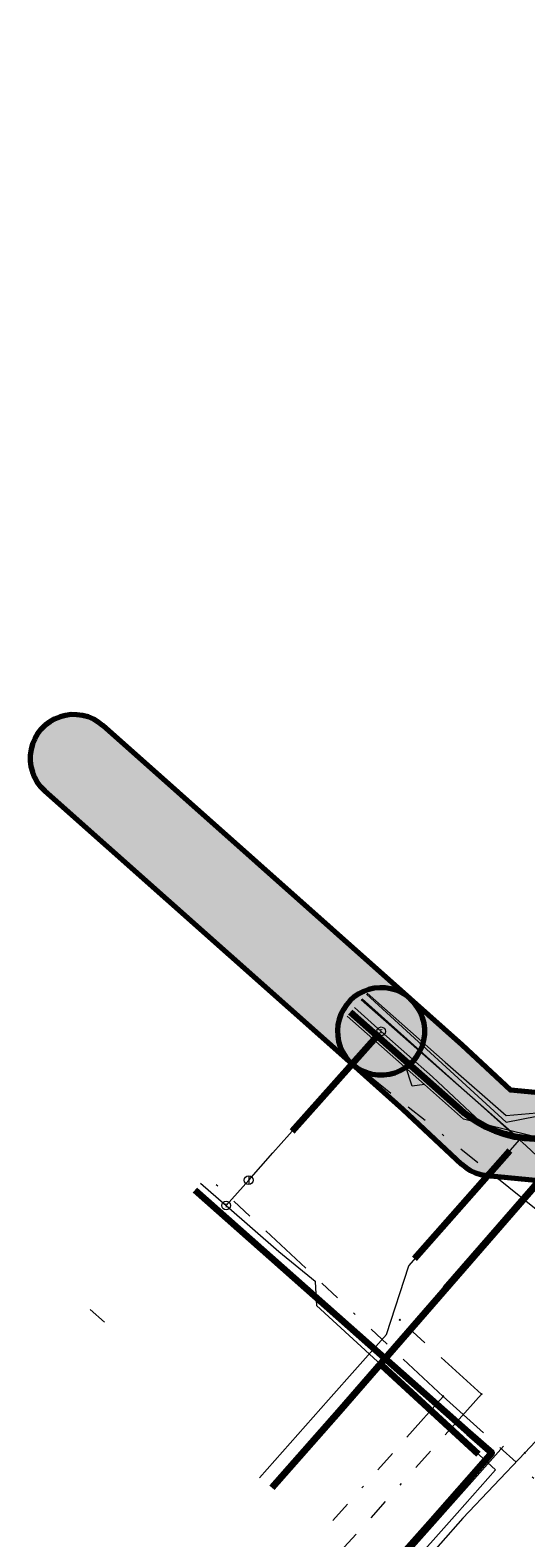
# Model space of a CAD drawing. Extents: x 73120 to 113741, y 434688 to 489241.
# Tile 11 of 256: x 99480 to 99503, y 474649 to 474718. Entities that reach past the tile are written whole.
import ezdxf
from ezdxf.enums import TextEntityAlignment as Align
from ezdxf.lldxf.tags import DXFTag

# ---------------------------------------------------------------- set-up
doc = ezdxf.new("R2010")
doc.units = 0
doc.header["$LTSCALE"] = 0.5
doc.linetypes.add('RI-OVERIG', pattern=[17, 5, -2, 2, -2, 0, -2, 2, -2])
for name, color, linetype, lineweight in [('B-WE-KL-DATA_HULPSTUK-S', 90, 'Continuous', 25), ('B-WE-KL-DATA_KABELBED-G', 90, 'Continuous', 100), ('B-WE-KL-DATA_MANTELBUIS-G', 90, 'Continuous', 100), ('B-WE-KL-ET_LS-G', 190, 'KL-LS-N', 18), ('B-WE-KL-ET_MS-G', 130, 'KL-MS-N', 18), ('B-WE-KL-ET_MS_MANTELBUIS-G', 130, 'Continuous', 100), ('B-WE-KL-GAS_LD-G', 50, 'KL-GAS-LD-N', 18), ('B-WE-KL-GAS_LD_HULPSTUK-S', 50, 'Continuous', 25), ('B-WE-KL-GAS_LD_MANTELBUIS-G', 50, 'Continuous', 100), ('B-WE-KL-WATER-G', 170, 'KL-WATER-N', 18), ('B-WE-KL-WATER_HULPSTUK-S', 170, 'Continuous', 25), ('B-WE-RI-VRIJVERVAL-G', 210, 'RI-OVERIG', 18), ('B-WE-RI-VRIJVERVAL_HULPSTUK-S', 210, 'Continuous', 25)]:
    doc.layers.add(name, color=color, linetype=linetype, lineweight=lineweight)
doc.layers.add('B-WE-OG-INFO_EIS VOORZORGSMAATREGEL-GV', color=7, linetype='Continuous', lineweight=70, true_color=0xfa194b)
doc.layers.add('B-WE-OG-INFO_EIS VOORZORGSMAATREGEL-V', color=7, linetype='Continuous', lineweight=18, true_color=0xfa194b, transparency=0.8)
doc.styles.add('NLCS-ISO', font='NLCS-ISO.ttf')
tags = doc.linetypes.add('KL-GAS-LD-N', pattern='A,4,-1,[69,NLCS.SHX,S=0.5,R=0,X=0,Y=0],-1,4,-1,["L",Standard,S=1,R=0,X=0.25,Y=-0.5],-2', length=13).pattern_tags.tags
tags[18] = DXFTag(74, 10)
tags = doc.linetypes.add('KL-LS-N', pattern='A,4,-1,[103,NLCS.SHX,S=0.75,R=0,X=0,Y=0],-1,4,-1,["L",Standard,S=1,R=0,X=0,Y=-0.5],-2', length=13).pattern_tags.tags
tags[18] = DXFTag(74, 10)
tags = doc.linetypes.add('KL-MS-N', pattern='A,4,-1,[103,NLCS.SHX,S=0.75,R=0,X=0,Y=0],-1,4,-1,["M",Standard,S=1,R=0,X=0,Y=-0.5],-2', length=13).pattern_tags.tags
tags[18] = DXFTag(74, 10)
doc.linetypes.add('KL-WATER-N', pattern='A,7,-0.5,[168,NLCS.SHX,S=0.75,R=0,X=0.75,Y=0],-2', length=9.5)

# ---------------------------------------------------------------- blocks, each defined once
blk = doc.blocks.new('SKL-WTB_HULP_OVERIG-SO')
at = {"color": 0, "linetype": 'ByBlock', "lineweight": 18}
for points in [[(-0.14, 0.14), (0.14, -0.14)], [(0.14, 0.14), (-0.14, -0.14)]]:
    blk.add_lwpolyline(points, dxfattribs=at)
at = {"color": 0, "linetype": 'ByBlock', "lineweight": 18, "style": 'NLCS-ISO', "flags": 1}
for tag, p in [('TYPE', (1.5, 0)), ('OMSCHRIJVING', (1.5, -3)), ('LABEL', (1.5, -1.5))]:
    blk.add_attdef(tag, p, '', height=1, dxfattribs=at)
blk = doc.blocks.new('SKL-WTB_HULP_AFSLUITER-SO')
at = {"color": 0, "linetype": 'ByBlock', "lineweight": 18}
blk.add_lwpolyline([(0, 0.8), (0, -0.8)], dxfattribs=at)
blk.add_circle((0, 0), 1, dxfattribs=at)
at = {"color": 0, "linetype": 'ByBlock', "lineweight": 18, "style": 'NLCS-ISO', "flags": 1}
for tag, p in [('TYPE', (1.5, 0)), ('OMSCHRIJVING', (1.5, -3)), ('LABEL', (1.5, -1.5))]:
    blk.add_attdef(tag, p, '', height=1, dxfattribs=at)
blk = doc.blocks.new('SKL-WTB_HULP_T STUK-SO')
at = {"color": 0, "linetype": 'ByBlock', "lineweight": 18}
blk.add_circle((0, 0), 1, dxfattribs=at)
at = {"color": 0, "linetype": 'ByBlock', "lineweight": -2, "style": 'NLCS-ISO'}
blk.add_text('T', height=1, dxfattribs=at).set_placement((0, 0), align=Align.MIDDLE_CENTER)
at = {"color": 0, "linetype": 'ByBlock', "lineweight": 18, "style": 'NLCS-ISO', "flags": 1}
for tag, p in [('TYPE', (1.5, 0)), ('OMSCHRIJVING', (1.5, -3)), ('LABEL', (1.5, -1.5))]:
    blk.add_attdef(tag, p, '', height=1, dxfattribs=at)
blk = doc.blocks.new('SRI-HULP_OVERIG-SO')
at = {"color": 0, "linetype": 'ByBlock', "lineweight": 18}
for points in [[(-0.14, 0.14), (0.14, -0.14)], [(0.14, 0.14), (-0.14, -0.14)]]:
    blk.add_lwpolyline(points, dxfattribs=at)
at = {"color": 0, "linetype": 'ByBlock', "lineweight": 18, "style": 'NLCS-ISO', "flags": 1}
for tag, p in [('TYPE', (1.5, 0)), ('OMSCHRIJVING', (1.5, -3)), ('LABEL', (1.5, -1.5))]:
    blk.add_attdef(tag, p, '', height=1, dxfattribs=at)

msp = doc.modelspace()

# ---------------------------------------------------------------- hatches: boundary and pattern name
at = {"layer": 'B-WE-OG-INFO_EIS VOORZORGSMAATREGEL-V'}
for points in [[(99496.114, 474670.52), (99496.373, 474670.552), (99496.374, 474670.552), (99496.626, 474670.618), (99496.627, 474670.618), (99496.868, 474670.716), (99496.87, 474670.716), (99497.096, 474670.845), (99497.097, 474670.846), (99497.305, 474671.003), (99497.306, 474671.004), (99497.491, 474671.186), (99497.492, 474671.187), (99497.652, 474671.393), (99497.652, 474671.394), (99497.784, 474671.618), (99497.785, 474671.62), (99497.886, 474671.859), (99497.886, 474671.861), (99497.956, 474672.112), (99497.956, 474672.113), (99497.992, 474672.371), (99497.992, 474672.372), (99497.994, 474672.632), (99497.994, 474672.634), (99497.961, 474672.892), (99497.961, 474672.893), (99497.895, 474673.145), (99497.895, 474673.146), (99497.797, 474673.387), (99497.797, 474673.389), (99497.668, 474673.615), (99497.667, 474673.616), (99497.51, 474673.824), (99497.509, 474673.825), (99497.327, 474674.01), (99497.326, 474674.01), (99483.263, 474686.518), (99483.263, 474686.519), (99483.057, 474686.679), (99483.056, 474686.679), (99482.832, 474686.811), (99482.831, 474686.812), (99482.591, 474686.913), (99482.59, 474686.914), (99482.339, 474686.983), (99482.337, 474686.983), (99482.079, 474687.019), (99482.078, 474687.019), (99481.818, 474687.021), (99481.817, 474687.021), (99481.558, 474686.988), (99481.557, 474686.988), (99481.305, 474686.922), (99481.304, 474686.922), (99481.063, 474686.824), (99481.061, 474686.824), (99480.835, 474686.695), (99480.834, 474686.694), (99480.626, 474686.537), (99480.625, 474686.536), (99480.44, 474686.354), (99480.439, 474686.353), (99480.279, 474686.147), (99480.279, 474686.146), (99480.147, 474685.922), (99480.146, 474685.92), (99480.045, 474685.681), (99480.045, 474685.679), (99479.975, 474685.429), (99479.975, 474685.427), (99479.939, 474685.169), (99479.939, 474685.168), (99479.937, 474684.908), (99479.938, 474684.906), (99479.97, 474684.648), (99479.97, 474684.647), (99480.036, 474684.395), (99480.036, 474684.394), (99480.134, 474684.153), (99480.134, 474684.151), (99480.263, 474683.925), (99480.264, 474683.924), (99480.421, 474683.716), (99480.422, 474683.715), (99480.604, 474683.53), (99480.605, 474683.53), (99494.668, 474671.022), (99494.668, 474671.021), (99494.874, 474670.861), (99494.875, 474670.861), (99495.099, 474670.729), (99495.101, 474670.728), (99495.34, 474670.627), (99495.342, 474670.627), (99495.592, 474670.557), (99495.594, 474670.557), (99495.852, 474670.521), (99495.853, 474670.521), (99496.113, 474670.519)], [(99505.377, 474665.514), (99505.378, 474665.514), (99505.71, 474665.58), (99505.711, 474665.581), (99505.948, 474665.666), (99505.949, 474665.666), (99506.173, 474665.781), (99506.174, 474665.781), (99506.312, 474665.871), (99506.313, 474665.872), (99506.571, 474666.091), (99506.572, 474666.092), (99516.157, 474677.002), (99516.157, 474677.003), (99516.311, 474677.202), (99516.312, 474677.203), (99516.439, 474677.42), (99516.44, 474677.421), (99516.539, 474677.653), (99516.539, 474677.654), (99516.608, 474677.896), (99516.608, 474677.897), (99516.646, 474678.146), (99516.646, 474678.147), (99516.652, 474678.398), (99516.652, 474678.4), (99516.627, 474678.65), (99516.627, 474678.651), (99516.57, 474678.896), (99516.569, 474678.897), (99516.482, 474679.133), (99516.482, 474679.135), (99516.365, 474679.358), (99516.364, 474679.359), (99516.221, 474679.565), (99516.22, 474679.566), (99516.051, 474679.753), (99516.05, 474679.754), (99515.86, 474679.918), (99515.859, 474679.919), (99515.649, 474680.057), (99515.647, 474680.058), (99515.422, 474680.169), (99515.421, 474680.169), (99515.183, 474680.251), (99515.181, 474680.251), (99514.935, 474680.302), (99514.934, 474680.302), (99514.683, 474680.322), (99514.682, 474680.322), (99514.43, 474680.309), (99514.429, 474680.309), (99514.181, 474680.265), (99514.18, 474680.265), (99513.94, 474680.19), (99513.939, 474680.19), (99513.71, 474680.085), (99513.709, 474680.084), (99513.495, 474679.952), (99513.494, 474679.951), (99513.299, 474679.793), (99513.298, 474679.792), (99513.151, 474679.642), (99513.151, 474679.642), (99504.327, 474669.591), (99501.913, 474669.826), (99499.708, 474671.891), (99499.708, 474671.891), (99497.326, 474674.01), (99497.326, 474674.011), (99497.128, 474674.166), (99497.127, 474674.167), (99496.911, 474674.295), (99496.909, 474674.296), (99496.679, 474674.396), (99496.678, 474674.397), (99496.436, 474674.467), (99496.435, 474674.468), (99496.186, 474674.507), (99496.185, 474674.507), (99495.934, 474674.515), (99495.932, 474674.515), (99495.682, 474674.491), (99495.681, 474674.491), (99495.435, 474674.435), (99495.434, 474674.435), (99495.198, 474674.349), (99495.196, 474674.349), (99494.973, 474674.234), (99494.971, 474674.233), (99494.764, 474674.091), (99494.763, 474674.09), (99494.575, 474673.922), (99494.574, 474673.922), (99494.409, 474673.732), (99494.408, 474673.731), (99494.268, 474673.522), (99494.268, 474673.521), (99494.155, 474673.296), (99494.155, 474673.295), (99494.072, 474673.057), (99494.071, 474673.056), (99494.019, 474672.81), (99494.019, 474672.809), (99493.998, 474672.558), (99493.998, 474672.557), (99494.008, 474672.305), (99494.008, 474672.304), (99494.051, 474672.056), (99494.051, 474672.055), (99494.124, 474671.814), (99494.125, 474671.813), (99494.228, 474671.583), (99494.229, 474671.582), (99494.36, 474671.368), (99494.361, 474671.367), (99494.518, 474671.17), (99494.519, 474671.169), (99494.668, 474671.022), (99494.668, 474671.022), (99496.992, 474668.955), (99499.675, 474666.441), (99499.675, 474666.441), (99499.869, 474666.281), (99499.871, 474666.28), (99500.083, 474666.146), (99500.084, 474666.145), (99500.312, 474666.039), (99500.314, 474666.039), (99500.553, 474665.962), (99500.554, 474665.962), (99500.848, 474665.911), (99500.848, 474665.911), (99504.959, 474665.511), (99504.96, 474665.511), (99505.294, 474665.51), (99505.294, 474665.51)]]:
    msp.add_hatch(color=256, dxfattribs=at).paths.add_polyline_path(points)

# ---------------------------------------------------------------- linework, layer by layer
at = {"layer": 'B-WE-KL-DATA_KABELBED-G', "flags": 128}
for points in [[(99530.726, 474696.201), (99507.153, 474669.397), (99506.831, 474669.062), (99506.482, 474668.756), (99506.107, 474668.482), (99505.709, 474668.241), (99505.292, 474668.037), (99504.859, 474667.869), (99504.413, 474667.739), (99503.957, 474667.65), (99503.495, 474667.6), (99503.031, 474667.59), (99502.567, 474667.621), (99502.108, 474667.693), (99501.657, 474667.804), (99501.218, 474667.954), (99500.793, 474668.142), (99500.386, 474668.366), (99500, 474668.625), (99499.807, 474668.774), (99499.621, 474668.932), (99494.593, 474673.392)], [(99511.984, 474663.911), (99506.211, 474669.096), (99494.061, 474655.093), (99490.989, 474651.614)], [(99487.468, 474665.25), (99500, 474654.152), (99501.068, 474653.207), (99500, 474651.997), (99498.219, 474649.98)], [(99498.219, 474649.98), (99496.015, 474647.484)]]:
    msp.add_lwpolyline(points, dxfattribs=at)
at = {"layer": 'B-WE-KL-DATA_MANTELBUIS-G', "flags": 128}
msp.add_lwpolyline([(99504.176, 474666.76), (99498.926, 474660.724)], dxfattribs=at)
at = {"layer": 'B-WE-KL-ET_LS-G', "flags": 128}
for points in [[(99533.947, 474718.368), (99535.61, 474716.901), (99539.111, 474713.815), (99541.18, 474710.695), (99540.264, 474706.999), (99538.426, 474704.934), (99520.188, 474684.447), (99506.456, 474668.867), (99503.791, 474667.5), (99499.773, 474668.489), (99497.975, 474670.08), (99494.435, 474673.211)], [(99495.355, 474674.263), (99498.93, 474671.11), (99501.72, 474668.67), (99504.88, 474668.94), (99504.88, 474668.93)], [(99495.355, 474674.263), (99498.93, 474671.11), (99501.72, 474668.67), (99504.88, 474668.94), (99506.4, 474670.67)], [(99497.975, 474670.08), (99497.409, 474670.009), (99497.106, 474670.935)], [(99501.593, 474653.522), (99496.145, 474647.377)]]:
    msp.add_lwpolyline(points, dxfattribs=at)
at = {"layer": 'B-WE-KL-ET_MS-G', "flags": 128}
for points in [[(99495.134, 474674.01), (99502.639, 474667.269), (99510.022, 474660.346), (99515.177, 474655.304), (99544.533, 474629.279), (99544.658, 474629.168), (99550.301, 474624.146), (99559.128, 474616.385), (99570.761, 474606.632), (99577.72, 474601.008), (99582.361, 474597.522), (99584.552, 474595.818), (99589.919, 474591.355), (99595.997, 474586.345), (99602.074, 474581.334), (99637.708, 474553.304), (99686.45, 474514.702), (99688.066, 474513.424), (99694.726, 474508.069), (99697.218, 474506.163), (99704.367, 474501.738), (99710.206, 474498.203), (99712.556, 474496.624), (99715.276, 474495.103), (99720.523, 474492.121), (99723.14, 474490.537), (99725.796, 474489.168), (99731.412, 474486.693), (99736.584, 474484.451), (99741.951, 474482.212), (99744.589, 474480.455), (99749.588, 474476.637), (99751.702, 474475.011), (99773.433, 474458.004), (99774.126, 474457.486), (99774.405, 474457.162), (99774.455, 474456.977), (99774.457, 474456.872), (99772.695, 474453.989), (99770.794, 474451.616), (99770.37, 474451.182), (99770.277, 474451.112), (99770.165, 474451.076), (99770.058, 474451.034), (99769.96, 474450.97), (99769.621, 474450.545)], [(99490.428, 474652.075), (99493.59, 474655.64), (99496.24, 474658.64), (99497.26, 474661.78), (99502.35, 474667.57), (99495.084, 474673.953)]]:
    msp.add_lwpolyline(points, dxfattribs=at)
at = {"layer": 'B-WE-KL-ET_MS_MANTELBUIS-G', "flags": 128}
msp.add_lwpolyline([(99501.88, 474667.04), (99497.53, 474662.1)], dxfattribs=at)
at = {"layer": 'B-WE-KL-GAS_LD-G', "flags": 128}
for points in [[(99514.654, 474678.322), (99513.019, 474676.461), (99509.824, 474672.818), (99507.266, 474669.904), (99505.153, 474667.501), (99501.042, 474667.901), (99498.341, 474670.431), (99495.997, 474672.516)], [(99495.997, 474672.516), (99494.776, 474673.602)], [(99489.936, 474665.702), (99491.044, 474666.951), (99495.997, 474672.516)], [(99488.901, 474664.539), (99489.936, 474665.702)], [(99487.738, 474665.558), (99488.901, 474664.539)], [(99488.901, 474664.539), (99491.309, 474662.431), (99492.974, 474661.082), (99492.976, 474661.04), (99493.038, 474659.958), (99501.232, 474652.441), (99499.478, 474650.457), (99497.027, 474647.685), (99496.498, 474647.087)]]:
    msp.add_lwpolyline(points, dxfattribs=at)
at = {"layer": 'B-WE-KL-GAS_LD_MANTELBUIS-G', "flags": 128}
for points in [[(99491.93, 474667.944), (99495.917, 474672.427)], [(99500.459, 474653.15), (99496.038, 474657.206)]]:
    msp.add_lwpolyline(points, dxfattribs=at)
at = {"layer": 'B-WE-KL-WATER-G', "flags": 128}
for points in [[(99495.321, 474674.224), (99501.717, 474668.352), (99505.22, 474669.046), (99510.713, 474664.209), (99511.614, 474663.416), (99511.989, 474663.086)], [(99502.567, 474653.212), (99509.851, 474660.956), (99511.707, 474662.805), (99511.989, 474663.086)], [(99482.681, 474659.778), (99483.332, 474659.202)], [(99502.567, 474653.212), (99499.739, 474650.225), (99497.685, 474647.902), (99496.768, 474646.865)]]:
    msp.add_lwpolyline(points, dxfattribs=at)
at = {"layer": 'B-WE-OG-INFO_EIS VOORZORGSMAATREGEL-GV', "flags": 128}
msp.add_lwpolyline([(99496.114, 474670.52), (99496.373, 474670.552), (99496.374, 474670.552), (99496.626, 474670.618), (99496.627, 474670.618), (99496.868, 474670.716), (99496.87, 474670.716), (99497.096, 474670.845), (99497.097, 474670.846), (99497.305, 474671.003), (99497.306, 474671.004), (99497.491, 474671.186), (99497.492, 474671.187), (99497.652, 474671.393), (99497.652, 474671.394), (99497.784, 474671.618), (99497.785, 474671.62), (99497.886, 474671.859), (99497.886, 474671.861), (99497.956, 474672.112), (99497.956, 474672.113), (99497.992, 474672.371), (99497.992, 474672.372), (99497.994, 474672.632), (99497.994, 474672.634), (99497.961, 474672.892), (99497.961, 474672.893), (99497.895, 474673.145), (99497.895, 474673.146), (99497.797, 474673.387), (99497.797, 474673.389), (99497.668, 474673.615), (99497.667, 474673.616), (99497.51, 474673.824), (99497.509, 474673.825), (99497.327, 474674.01), (99497.326, 474674.01), (99483.263, 474686.518), (99483.263, 474686.519), (99483.057, 474686.679), (99483.056, 474686.679), (99482.832, 474686.811), (99482.831, 474686.812), (99482.591, 474686.913), (99482.59, 474686.914), (99482.339, 474686.983), (99482.337, 474686.983), (99482.079, 474687.019), (99482.078, 474687.019), (99481.818, 474687.021), (99481.817, 474687.021), (99481.558, 474686.988), (99481.557, 474686.988), (99481.305, 474686.922), (99481.304, 474686.922), (99481.063, 474686.824), (99481.061, 474686.824), (99480.835, 474686.695), (99480.834, 474686.694), (99480.626, 474686.537), (99480.625, 474686.536), (99480.44, 474686.354), (99480.439, 474686.353), (99480.279, 474686.147), (99480.279, 474686.146), (99480.147, 474685.922), (99480.146, 474685.92), (99480.045, 474685.681), (99480.045, 474685.679), (99479.975, 474685.429), (99479.975, 474685.427), (99479.939, 474685.169), (99479.939, 474685.168), (99479.937, 474684.908), (99479.938, 474684.906), (99479.97, 474684.648), (99479.97, 474684.647), (99480.036, 474684.395), (99480.036, 474684.394), (99480.134, 474684.153), (99480.134, 474684.151), (99480.263, 474683.925), (99480.264, 474683.924), (99480.421, 474683.716), (99480.422, 474683.715), (99480.604, 474683.53), (99480.605, 474683.53), (99494.668, 474671.022), (99494.668, 474671.021), (99494.874, 474670.861), (99494.875, 474670.861), (99495.099, 474670.729), (99495.101, 474670.728), (99495.34, 474670.627), (99495.342, 474670.627), (99495.592, 474670.557), (99495.594, 474670.557), (99495.852, 474670.521), (99495.853, 474670.521), (99496.113, 474670.519)], close=True, dxfattribs=at)
msp.add_lwpolyline([(99504.327, 474669.591), (99501.913, 474669.826), (99499.708, 474671.891), (99499.708, 474671.891), (99497.326, 474674.01), (99497.326, 474674.011), (99497.128, 474674.166), (99497.127, 474674.167), (99496.911, 474674.295), (99496.909, 474674.296), (99496.679, 474674.396), (99496.678, 474674.397), (99496.436, 474674.467), (99496.435, 474674.468), (99496.186, 474674.507), (99496.185, 474674.507), (99495.934, 474674.515), (99495.932, 474674.515), (99495.682, 474674.491), (99495.681, 474674.491), (99495.435, 474674.435), (99495.434, 474674.435), (99495.198, 474674.349), (99495.196, 474674.349), (99494.973, 474674.234), (99494.971, 474674.233), (99494.764, 474674.091), (99494.763, 474674.09), (99494.575, 474673.922), (99494.574, 474673.922), (99494.409, 474673.732), (99494.408, 474673.731), (99494.268, 474673.522), (99494.268, 474673.521), (99494.155, 474673.296), (99494.155, 474673.295), (99494.072, 474673.057), (99494.071, 474673.056), (99494.019, 474672.81), (99494.019, 474672.809), (99493.998, 474672.558), (99493.998, 474672.557), (99494.008, 474672.305), (99494.008, 474672.304), (99494.051, 474672.056), (99494.051, 474672.055), (99494.124, 474671.814), (99494.125, 474671.813), (99494.228, 474671.583), (99494.229, 474671.582), (99494.36, 474671.368), (99494.361, 474671.367), (99494.518, 474671.17), (99494.519, 474671.169), (99494.668, 474671.022), (99494.668, 474671.022), (99496.992, 474668.955), (99499.675, 474666.441), (99499.675, 474666.441), (99499.869, 474666.281), (99499.871, 474666.28), (99500.083, 474666.146), (99500.084, 474666.145), (99500.312, 474666.039), (99500.314, 474666.039), (99500.553, 474665.962), (99500.554, 474665.962), (99500.848, 474665.911), (99500.848, 474665.911), (99504.959, 474665.511)], dxfattribs=at)
at = {"layer": 'B-WE-RI-VRIJVERVAL-G', "flags": 128}
for points in [[(99503.16, 474664.3), (99493.446, 474672.081)], [(99498.83, 474655.8), (99488.027, 474665.889)], [(99500.59, 474655.9), (99496.85, 474659.3)], [(99498.83, 474655.8), (99493.384, 474649.646)], [(99500.59, 474655.9), (99494.308, 474648.887)], [(99498.83, 474655.8), (99504.92, 474650.3)]]:
    msp.add_lwpolyline(points, dxfattribs=at)

# ---------------------------------------------------------------- block references
at = {"layer": 'B-WE-KL-DATA_HULPSTUK-S', "xscale": 0.2, "yscale": 0.2, "zscale": 0.2}
msp.add_blockref('SKL-WTB_HULP_OVERIG-SO', (99498.219, 474649.98), dxfattribs=at)
msp.add_blockref('SKL-WTB_HULP_OVERIG-SO', (99498.219, 474649.98), dxfattribs=at)
at = {"layer": 'B-WE-KL-GAS_LD_HULPSTUK-S', "xscale": 0.2, "yscale": 0.2, "zscale": 0.2}
for name, p in [('SKL-WTB_HULP_T STUK-SO', (99495.997, 474672.516)), ('SKL-WTB_HULP_AFSLUITER-SO', (99489.936, 474665.702)), ('SKL-WTB_HULP_T STUK-SO', (99488.901, 474664.539))]:
    msp.add_blockref(name, p, dxfattribs=at)
at = {"layer": 'B-WE-KL-WATER_HULPSTUK-S', "xscale": 0.2, "yscale": 0.2, "zscale": 0.2}
msp.add_blockref('SKL-WTB_HULP_OVERIG-SO', (99502.567, 474653.212), dxfattribs=at)
at = {"layer": 'B-WE-RI-VRIJVERVAL_HULPSTUK-S', "xscale": 0.2, "yscale": 0.2, "zscale": 0.2}
for p in [(99496.85, 474659.3), (99498.83, 474655.8), (99500.59, 474655.9)]:
    msp.add_blockref('SRI-HULP_OVERIG-SO', p, dxfattribs=at)

doc.saveas('drawing.dxf')
